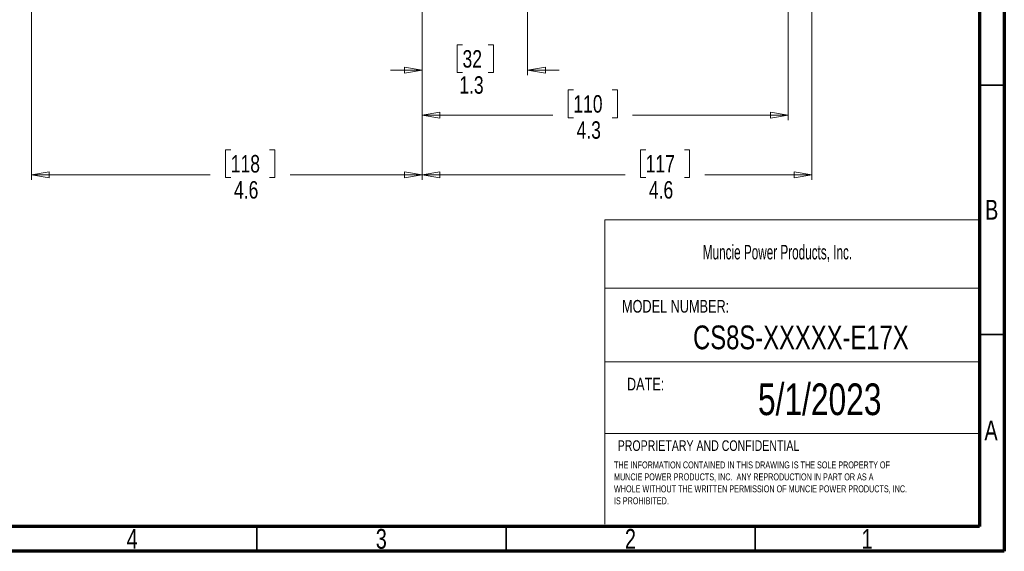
# Model space of a CAD drawing. Header units: inches. Extents: x 0.6 to 16.3, y 0.2 to 11.5.
# Tile 8 of 13: x 8.6 to 16.3, y 0.2 to 4.4. Entities that reach past the tile are written whole.
import ezdxf

# ---------------------------------------------------------------- set-up
doc = ezdxf.new("R2010")
doc.units = ezdxf.units.IN
doc.header["$MEASUREMENT"] = 0
doc.styles.add('SLDTEXTSTYLE0', font='TXT', dxfattribs={"width": 0.75})
doc.styles.add('SLDTEXTSTYLE1', font='TXT', dxfattribs={"width": 0.605})
doc.dimstyles.new('SLDDIMSTYLE1', dxfattribs={"dimtxt": 0.137795, "dimasz": 0.14, "dimexe": 0, "dimexo": 0.0625, "dimgap": 0.034449, "dimtad": 0, "dimdec": 1, "dimlfac": 1.5, "dimrnd": 1e-09, "dimzin": 12, "dimdsep": 46, "dimtxsty": 'SLDTEXTSTYLE0', "dimblk1": 'CLOSED', "dimblk2": 'CLOSED', "dimsah": 1, "dimcen": 0.09, "dimadec": 0, "dimazin": 3, "dimtfac": 1, "dimtdec": 1, "dimtofl": 0, "dimtmove": 0, "dimatfit": 3, "dimldrblk": 'CLOSED', "dimfxl": 0, "dimfrac": 2, "dimtolj": 1, "dimtzin": 12, "dimarcsym": 0})
doc.dimstyles.new('SLDDIMSTYLE2', dxfattribs={"dimtxt": 0.137795, "dimasz": 0.14, "dimexe": 0, "dimexo": 0.0625, "dimgap": 0.034449, "dimtad": 0, "dimdec": 1, "dimlfac": 1.5, "dimrnd": 1e-09, "dimzin": 12, "dimdsep": 46, "dimtxsty": 'SLDTEXTSTYLE0', "dimblk1": 'CLOSED', "dimblk2": 'CLOSED', "dimsah": 1, "dimcen": 0.09, "dimadec": 0, "dimazin": 3, "dimtfac": 1, "dimtmove": 0, "dimatfit": 0, "dimldrblk": 'CLOSED', "dimfxl": 0, "dimfrac": 2, "dimtolj": 1, "dimtzin": 12, "dimarcsym": 0})
doc.dimstyles.new('SLDDIMSTYLE3', dxfattribs={"dimtxt": 0.137795, "dimasz": 0.14, "dimexe": 0, "dimexo": 0.0625, "dimgap": 0.034449, "dimtad": 0, "dimdec": 1, "dimlfac": 1.5, "dimrnd": 1e-09, "dimzin": 12, "dimdsep": 46, "dimtxsty": 'SLDTEXTSTYLE0', "dimblk1": 'CLOSED', "dimblk2": 'CLOSED', "dimsah": 1, "dimcen": 0.09, "dimadec": 0, "dimazin": 3, "dimtfac": 1, "dimtofl": 0, "dimtmove": 0, "dimatfit": 3, "dimldrblk": 'CLOSED', "dimfxl": 0, "dimfrac": 2, "dimtolj": 1, "dimtzin": 12, "dimarcsym": 0})

# ---------------------------------------------------------------- blocks, each defined once
blk = doc.blocks.new('SW_NOTE_0')
at = {"color": 0, "linetype": 'Continuous', "lineweight": 0, "char_height": 0.055, "attachment_point": 1, "style": 'SLDTEXTSTYLE0'}
for s, insert in [('THE INFORMATION CONTAINED IN THIS DRAWING IS THE SOLE PROPERTY OF', (0, 0.0709)), ('MUNCIE POWER PRODUCTS, INC.  ANY REPRODUCTION IN PART OR AS A', (0, -0.0235)), ('WHOLE WITHOUT THE WRITTEN PERMISSION OF MUNCIE POWER PRODUCTS, INC.', (0, -0.1178)), ('IS PROHIBITED.', (0, -0.2122))]:
    blk.add_mtext(s, dxfattribs=dict(at, insert=insert))
blk = doc.blocks.new('_Closed')
at = {"color": 0, "linetype": 'ByBlock', "lineweight": -2}
for p, q in [((-1, 0.166667), (0, 0)), ((-1, 0.166667), (-1, -0.166667)), ((0, 0), (-1, -0.166667)), ((0, 0), (-1, 0))]:
    blk.add_line(p, q, dxfattribs=at)
blk = doc.blocks.new('_D_1')
at = {"color": 7, "linetype": 'Continuous', "lineweight": 0}
for p, q in [((14.6318, 7.157), (14.6318, 3.6013)), ((11.7386, 5.2474), (11.7386, 3.6013)), ((12.9333, 3.8391), (12.8914, 3.8391)), ((12.8914, 3.8391), (12.8914, 3.6204)), ((13.2388, 3.8391), (13.2808, 3.8391)), ((13.2808, 3.8391), (13.2808, 3.6204)), ((11.7386, 3.6406), (12.7705, 3.6406)), ((12.8914, 3.6204), (12.9333, 3.6204)), ((13.2808, 3.6204), (13.2388, 3.6204)), ((14.6318, 3.6406), (13.4016, 3.6406))]:
    blk.add_line(p, q, dxfattribs=at)
at = {"color": 7, "linetype": 'Continuous', "lineweight": 18, "xscale": 0.14, "yscale": 0.14, "rotation": 180.0000000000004}
blk.add_blockref('_Closed', (11.7386, 3.6406), dxfattribs=at)
at = {"color": 7, "linetype": 'Continuous', "lineweight": 18, "xscale": 0.14, "yscale": 0.14}
blk.add_blockref('_Closed', (14.6318, 3.6406), dxfattribs=at)
at = {"color": 7, "linetype": 'Continuous', "lineweight": 18, "char_height": 0.1378, "attachment_point": 1, "style": 'SLDTEXTSTYLE0'}
for s, insert in [('110', (12.9333, 3.798)), ('4.3', (12.9588, 3.5918))]:
    blk.add_mtext(s, dxfattribs=dict(at, insert=insert))
blk = doc.blocks.new('_D_2')
at = {"color": 7, "linetype": 'Continuous', "lineweight": 0}
for p, q in [((12.572, 7.0682), (12.572, 3.9568)), ((11.7386, 4.9215), (11.7386, 3.9568)), ((12.0576, 4.1946), (12.0156, 4.1946)), ((12.0156, 4.1946), (12.0156, 3.9759)), ((12.2612, 4.1946), (12.3032, 4.1946)), ((12.3032, 4.1946), (12.3032, 3.9759)), ((11.7386, 3.9962), (11.4886, 3.9962)), ((12.0156, 3.9759), (12.0576, 3.9759)), ((12.3032, 3.9759), (12.2612, 3.9759)), ((12.572, 3.9962), (12.822, 3.9962))]:
    blk.add_line(p, q, dxfattribs=at)
at = {"color": 7, "linetype": 'Continuous', "lineweight": 18, "xscale": 0.14, "yscale": 0.14}
blk.add_blockref('_Closed', (11.7386, 3.9962, -1.1935), dxfattribs=at)
at = {"color": 7, "linetype": 'Continuous', "lineweight": 18, "xscale": 0.14, "yscale": 0.14, "rotation": 180.0000000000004}
blk.add_blockref('_Closed', (12.572, 3.9962, -1.1935), dxfattribs=at)
at = {"color": 7, "linetype": 'Continuous', "lineweight": 18, "char_height": 0.1378, "attachment_point": 1, "style": 'SLDTEXTSTYLE0'}
for s, insert in [('32', (12.0576, 4.1535)), ('1.3', (12.0321, 3.9473))]:
    blk.add_mtext(s, dxfattribs=dict(at, insert=insert))
blk = doc.blocks.new('_D_3')
at = {"color": 7, "linetype": 'Continuous', "lineweight": 0}
for p, q in [((11.7386, 4.9215), (11.7386, 3.1288)), ((8.6519, 4.4674), (8.6519, 3.1288)), ((10.2265, 3.3667), (10.1845, 3.3667)), ((10.1845, 3.3667), (10.1845, 3.1479)), ((10.5319, 3.3667), (10.5739, 3.3667)), ((10.5739, 3.3667), (10.5739, 3.1479)), ((8.6519, 3.1682), (10.0637, 3.1682)), ((10.1845, 3.1479), (10.2265, 3.1479)), ((10.5739, 3.1479), (10.5319, 3.1479)), ((11.7386, 3.1682), (10.6947, 3.1682))]:
    blk.add_line(p, q, dxfattribs=at)
at = {"color": 7, "linetype": 'Continuous', "lineweight": 18, "xscale": 0.14, "yscale": 0.14, "rotation": 180.0000000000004}
blk.add_blockref('_Closed', (8.6519, 3.1682, -1.1935), dxfattribs=at)
at = {"color": 7, "linetype": 'Continuous', "lineweight": 18, "xscale": 0.14, "yscale": 0.14}
blk.add_blockref('_Closed', (11.7386, 3.1682, -1.1935), dxfattribs=at)
at = {"color": 7, "linetype": 'Continuous', "lineweight": 18, "char_height": 0.1378, "attachment_point": 1, "style": 'SLDTEXTSTYLE0'}
for s, insert in [('118', (10.2265, 3.3255)), ('4.6', (10.2519, 3.1194))]:
    blk.add_mtext(s, dxfattribs=dict(at, insert=insert))
blk = doc.blocks.new('_D_4')
at = {"color": 7, "linetype": 'Continuous', "lineweight": 0}
for p, q in [((11.7386, 4.9215), (11.7386, 3.1288)), ((14.8187, 4.4674), (14.8187, 3.1288)), ((13.5049, 3.3667), (13.4629, 3.3667)), ((13.4629, 3.3667), (13.4629, 3.1479)), ((13.8103, 3.3667), (13.8523, 3.3667)), ((13.8523, 3.3667), (13.8523, 3.1479)), ((11.7386, 3.1682), (13.3421, 3.1682)), ((13.4629, 3.1479), (13.5049, 3.1479)), ((13.8523, 3.1479), (13.8103, 3.1479)), ((14.8187, 3.1682), (13.9731, 3.1682))]:
    blk.add_line(p, q, dxfattribs=at)
at = {"color": 7, "linetype": 'Continuous', "lineweight": 18, "xscale": 0.14, "yscale": 0.14, "rotation": 180.0000000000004}
blk.add_blockref('_Closed', (11.7386, 3.1682, -1.1935), dxfattribs=at)
at = {"color": 7, "linetype": 'Continuous', "lineweight": 18, "xscale": 0.14, "yscale": 0.14}
blk.add_blockref('_Closed', (14.8187, 3.1682, -1.1935), dxfattribs=at)
at = {"color": 7, "linetype": 'Continuous', "lineweight": 18, "char_height": 0.1378, "attachment_point": 1, "style": 'SLDTEXTSTYLE0'}
for s, insert in [('117', (13.5049, 3.3255)), ('4.6', (13.5303, 3.1194))]:
    blk.add_mtext(s, dxfattribs=dict(at, insert=insert))

msp = doc.modelspace()

# ---------------------------------------------------------------- linework, layer by layer
at = {"color": 7, "linetype": 'Continuous', "lineweight": 70}
for p, q in [((16.3386, 11.4961), (16.3386, 0.1969)), ((16.1417, 11.2992), (16.1417, 0.3937)), ((16.1417, 0.3937), (0.7874, 0.3937)), ((16.3386, 0.1969), (0.5906, 0.1969))]:
    msp.add_line(p, q, dxfattribs=at)
at = {"color": 7, "linetype": 'Continuous', "lineweight": 35}
for p, q in [((16.1417, 3.878), (16.3386, 3.878)), ((16.1417, 1.9094), (16.3386, 1.9094)), ((10.4331, 0.3937), (10.4331, 0.1969)), ((12.4016, 0.3937), (12.4016, 0.1969)), ((14.3701, 0.3937), (14.3701, 0.1969))]:
    msp.add_line(p, q, dxfattribs=at)
at = {"color": 7, "linetype": 'Continuous', "lineweight": 18}
for p, q in [((13.1816, 2.8134), (13.1816, 0.4099)), ((13.1816, 2.8134), (16.1417, 2.8134)), ((13.1816, 2.2736), (16.1417, 2.2736)), ((13.1816, 1.6919), (16.1417, 1.6919)), ((13.1816, 1.1263), (16.1417, 1.1263))]:
    msp.add_line(p, q, dxfattribs=at)

# ---------------------------------------------------------------- block references
at = {"color": 7, "linetype": 'Continuous', "lineweight": 0}
msp.add_blockref('SW_NOTE_0', (13.2544, 0.8353), dxfattribs=at)

# ---------------------------------------------------------------- texts
for s, insert, char_height, attachment_point, style in [('B', (16.239, 2.9714), 0.1562, 2, 'SLDTEXTSTYLE0'), ('Muncie Power Products, Inc.', (13.9562, 2.6158), 0.114583, 1, 'SLDTEXTSTYLE1'), ('MODEL NUMBER:', (13.3177, 2.1812), 0.1, 1, 'SLDTEXTSTYLE0'), ('CS8S-XXXXX-E17X', (14.7311, 1.9795), 0.1875, 2, 'SLDTEXTSTYLE0'), ('DATE:', (13.3567, 1.5668), 0.1, 1, 'SLDTEXTSTYLE0'), ('5/1/2023', (14.88, 1.522), 0.25, 2, 'SLDTEXTSTYLE0'), ('A', (16.2338, 1.2293), 0.1562, 2, 'SLDTEXTSTYLE0'), ('PROPRIETARY AND CONFIDENTIAL', (13.2838, 1.0729), 0.083333, 1, 'SLDTEXTSTYLE0'), ('4', (9.4472, 0.373), 0.1562, 2, 'SLDTEXTSTYLE0'), ('3', (11.4157, 0.373), 0.1562, 2, 'SLDTEXTSTYLE0'), ('2', (13.3843, 0.373), 0.1562, 2, 'SLDTEXTSTYLE0'), ('1', (15.2543, 0.373), 0.1562, 2, 'SLDTEXTSTYLE0')]:
    msp.add_mtext(s, dxfattribs=dict(at, insert=insert, char_height=char_height, attachment_point=attachment_point, style=style))

# ---------------------------------------------------------------- dimensions: what is measured, and where the dimension line sits
at = {"color": 7, "linetype": 'Continuous', "lineweight": 18}
for base, p1, p2, dimstyle, picture, middle in [((14.6318, 3.6406), (11.7386, 5.2868), (14.6318, 7.1964), 'SLDDIMSTYLE1', '_D_1', (13.0861, 3.6406)), ((11.7386, 3.9962), (12.572, 7.1076), (11.7386, 4.9608), 'SLDDIMSTYLE2', '_D_2', (12.1594, 3.9962)), ((11.7386, 3.1682), (8.6519, 4.5068), (11.7386, 4.9608), 'SLDDIMSTYLE1', '_D_3', (10.3792, 3.1682))]:
    dim = msp.add_linear_dim(base=base, p1=p1, p2=p2, dimstyle=dimstyle, dxfattribs=at)
    dim.commit()
    dim.dimension.update_dxf_attribs({"geometry": picture, "text_midpoint": middle, "dimtype": 160})
dim = msp.add_linear_dim(base=(14.8187, 3.1682), p1=(11.7386, 4.9608), p2=(14.8187, 4.5068), angle=0, dimstyle='SLDDIMSTYLE3', dxfattribs=at)
dim.commit()
dim.dimension.update_dxf_attribs({"geometry": '_D_4', "text_midpoint": (13.6576, 3.1682), "dimtype": 160})

doc.saveas('drawing.dxf')
